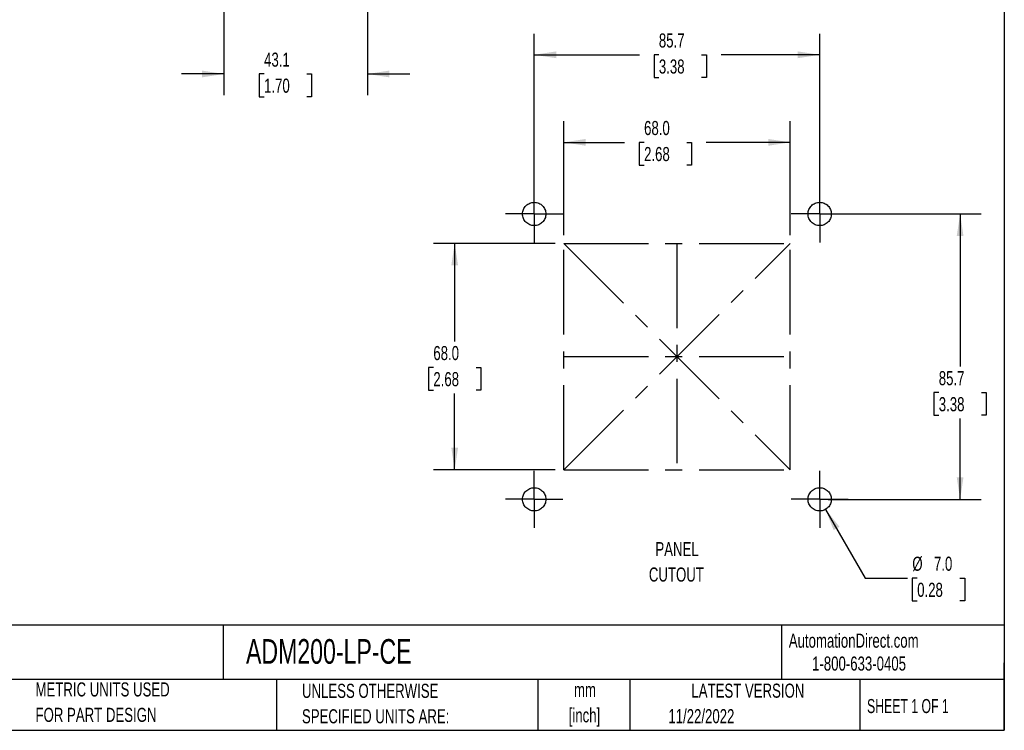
# Model space of a CAD drawing. Header units: millimetres. Extents: x 6 to 273, y 6 to 210.
# Tile 2 of 3: x 125 to 273, y 6 to 113. Entities that reach past the tile are written whole.
import ezdxf

# ---------------------------------------------------------------- set-up
doc = ezdxf.new("R2010")
doc.units = ezdxf.units.MM
doc.linetypes.add('CENTERX2', pattern=[20.32, 12.7, -2.54, 2.54, -2.54])
doc.layers.add('CENTER', color=40, linetype='CENTERX2')
doc.layers.add('DIMENSIONS', color=140, linetype='Continuous', lineweight=25)
doc.layers.add('TEXT', color=140, linetype='Continuous', lineweight=25)
doc.styles.add('SLDTEXTSTYLE0', font='TXT', dxfattribs={"width": 0.7})
doc.styles.add('SLDTEXTSTYLE1', font='TXT', dxfattribs={"width": 0.65})
doc.dimstyles.new('SLDDIMSTYLE0', dxfattribs={"dimtxt": 2.158008, "dimasz": 3.302, "dimexe": 0, "dimexo": 0.0625, "dimgap": 0.539502, "dimtad": 0, "dimtih": 1, "dimtoh": 1, "dimlfac": 2, "dimrnd": 1e-09, "dimzin": 4, "dimdsep": 46, "dimtxsty": 'SLDTEXTSTYLE0', "dimsah": 1, "dimcen": 0.09, "dimadec": 0, "dimazin": 1, "dimtfac": 1, "dimtofl": 0, "dimtmove": 0, "dimatfit": 3, "dimfxl": 0, "dimfrac": 2, "dimtolj": 1, "dimtzin": 12, "dimarcsym": 0})
doc.dimstyles.new('SLDDIMSTYLE1', dxfattribs={"dimtxt": 2.158008, "dimasz": 3.302, "dimexe": 0, "dimexo": 0.0625, "dimgap": 0.539502, "dimtad": 0, "dimtih": 1, "dimtoh": 1, "dimlfac": 2, "dimrnd": 1e-09, "dimzin": 12, "dimdsep": 46, "dimtxsty": 'SLDTEXTSTYLE0', "dimsah": 1, "dimcen": 0.09, "dimadec": 0, "dimazin": 3, "dimtfac": 1, "dimtofl": 0, "dimtmove": 0, "dimatfit": 3, "dimfxl": 0, "dimfrac": 2, "dimtolj": 1, "dimtzin": 12, "dimarcsym": 0})
doc.dimstyles.new('SLDDIMSTYLE2', dxfattribs={"dimtxt": 2.158008, "dimasz": 3.302, "dimexe": 0, "dimexo": 0.0625, "dimgap": 0.539502, "dimtad": 0, "dimtih": 1, "dimtoh": 1, "dimlfac": 2, "dimrnd": 1e-09, "dimzin": 4, "dimdsep": 46, "dimtxsty": 'SLDTEXTSTYLE0', "dimsah": 1, "dimcen": 0, "dimadec": 0, "dimazin": 1, "dimtfac": 1, "dimtofl": 0, "dimtmove": 0, "dimatfit": 3, "dimfxl": 0, "dimfrac": 2, "dimtolj": 1, "dimtzin": 12, "dimarcsym": 0})
doc.dimstyles.new('SLDDIMSTYLE4', dxfattribs={"dimtxt": 2.158008, "dimasz": 3.302, "dimexe": 0, "dimexo": 0.0625, "dimgap": 0.539502, "dimtad": 0, "dimtih": 1, "dimtoh": 1, "dimlfac": 2, "dimrnd": 1e-09, "dimzin": 12, "dimdsep": 46, "dimtxsty": 'SLDTEXTSTYLE0', "dimsah": 1, "dimcen": 0.09, "dimadec": 0, "dimazin": 3, "dimtfac": 1, "dimtmove": 0, "dimatfit": 0, "dimfxl": 0, "dimfrac": 2, "dimtolj": 1, "dimtzin": 12, "dimarcsym": 0})

# ---------------------------------------------------------------- blocks, each defined once
blk = doc.blocks.new('_D')
at = {"layer": 'DIMENSIONS'}
for p, q in [((205.64, 79.47), (187.36, 79.47)), ((190.53, 79.47), (190.53, 64.77)), ((187.33, 60.86), (186.6, 60.86)), ((186.6, 60.86), (186.6, 57.43)), ((193.74, 60.86), (194.46, 60.86)), ((194.46, 60.86), (194.46, 57.43)), ((186.6, 57.43), (187.33, 57.43)), ((190.53, 45.47), (190.53, 56.94)), ((194.46, 57.43), (193.74, 57.43)), ((205.64, 45.47), (187.36, 45.47))]:
    blk.add_line(p, q, dxfattribs=at)
for points in [[(190.53, 79.47), (190.03, 76.17), (191.04, 76.17)], [(190.53, 45.47), (191.04, 48.78), (190.03, 48.78)]]:
    blk.add_solid(points, dxfattribs=at)
at = {"layer": 'DIMENSIONS', "char_height": 2.117, "attachment_point": 1, "style": 'SLDTEXTSTYLE0'}
for s, insert in [('68.0', (187.33, 64.07)), ('2.68', (187.33, 60.15))]:
    blk.add_mtext(s, dxfattribs=dict(at, insert=insert))
blk = doc.blocks.new('_D_1')
at = {"layer": 'DIMENSIONS'}
for p, q in [((206.91, 80.74), (206.91, 97.84)), ((240.91, 80.74), (240.91, 97.84)), ((206.91, 94.66), (216.04, 94.66)), ((218.97, 94.66), (218.24, 94.66)), ((218.24, 94.66), (218.24, 91.23)), ((225.38, 94.66), (226.1, 94.66)), ((226.1, 94.66), (226.1, 91.23)), ((240.91, 94.66), (228.3, 94.66)), ((218.24, 91.23), (218.97, 91.23)), ((226.1, 91.23), (225.38, 91.23))]:
    blk.add_line(p, q, dxfattribs=at)
for points in [[(206.91, 94.66), (210.21, 94.15), (210.21, 95.17)], [(240.91, 94.66), (237.61, 95.17), (237.61, 94.15)]]:
    blk.add_solid(points, dxfattribs=at)
at = {"layer": 'DIMENSIONS', "char_height": 2.117, "attachment_point": 1, "style": 'SLDTEXTSTYLE0'}
for s, insert in [('68.0', (218.97, 97.87)), ('2.68', (218.97, 93.96))]:
    blk.add_mtext(s, dxfattribs=dict(at, insert=insert))
blk = doc.blocks.new('_D_2')
at = {"layer": 'DIMENSIONS'}
for p, q in [((202.48, 85.18), (202.48, 110.98)), ((245.34, 85.18), (245.34, 110.98)), ((202.48, 107.81), (218.27, 107.81)), ((221.19, 107.81), (220.47, 107.81)), ((220.47, 107.81), (220.47, 104.38)), ((227.61, 107.81), (228.33, 107.81)), ((228.33, 107.81), (228.33, 104.38)), ((245.34, 107.81), (230.53, 107.81)), ((220.47, 104.38), (221.19, 104.38)), ((228.33, 104.38), (227.61, 104.38))]:
    blk.add_line(p, q, dxfattribs=at)
for points in [[(202.48, 107.81), (205.78, 107.3), (205.78, 108.32)], [(245.34, 107.81), (242.04, 108.32), (242.04, 107.3)]]:
    blk.add_solid(points, dxfattribs=at)
at = {"layer": 'DIMENSIONS', "char_height": 2.117, "attachment_point": 1, "style": 'SLDTEXTSTYLE0'}
for s, insert in [('85.7', (221.19, 111.02)), ('3.38', (221.19, 107.11))]:
    blk.add_mtext(s, dxfattribs=dict(at, insert=insert))
blk = doc.blocks.new('_D_3')
at = {"layer": 'DIMENSIONS'}
for p, q in [((246.61, 83.91), (269.59, 83.91)), ((266.42, 83.91), (266.42, 61.01)), ((263.21, 57.09), (262.49, 57.09)), ((262.49, 57.09), (262.49, 53.66)), ((269.62, 57.09), (270.35, 57.09)), ((270.35, 57.09), (270.35, 53.66)), ((262.49, 53.66), (263.21, 53.66)), ((270.35, 53.66), (269.62, 53.66)), ((266.42, 41.04), (266.42, 53.18)), ((246.61, 41.04), (269.59, 41.04))]:
    blk.add_line(p, q, dxfattribs=at)
for points in [[(266.42, 83.91), (265.91, 80.6), (266.92, 80.6)], [(266.42, 41.04), (266.92, 44.35), (265.91, 44.35)]]:
    blk.add_solid(points, dxfattribs=at)
at = {"layer": 'DIMENSIONS', "char_height": 2.117, "attachment_point": 1, "style": 'SLDTEXTSTYLE0'}
for s, insert in [('85.7', (263.21, 60.3)), ('3.38', (263.21, 56.39))]:
    blk.add_mtext(s, dxfattribs=dict(at, insert=insert))
blk = doc.blocks.new('_D_4')
at = {"layer": 'DIMENSIONS'}
for p, q in [((246.21, 39.53), (252.17, 29.22)), ((252.17, 29.22), (258.52, 29.22)), ((259.97, 29.22), (259.24, 29.22)), ((259.24, 29.22), (259.24, 25.79)), ((266.38, 29.22), (267.1, 29.22)), ((267.1, 29.22), (267.1, 25.79)), ((259.24, 25.79), (259.97, 25.79)), ((267.1, 25.79), (266.38, 25.79))]:
    blk.add_line(p, q, dxfattribs=at)
blk.add_solid([(246.21, 39.53), (247.43, 36.41), (248.31, 36.92)], dxfattribs=at)
at = {"layer": 'DIMENSIONS', "char_height": 2.117, "attachment_point": 1, "style": 'SLDTEXTSTYLE0'}
for s, insert in [('%%c', (259.24, 32.43)), ('7.0', (262.49, 32.43)), ('0.28', (259.97, 28.51))]:
    blk.add_mtext(s, dxfattribs=dict(at, insert=insert))
blk = doc.blocks.new('SW_NOTE_0')
at = {"layer": 'TEXT', "color": 0, "char_height": 2.117, "attachment_point": 2, "style": 'SLDTEXTSTYLE0'}
for s, insert in [('PANEL', (4.4, 2.73)), ('CUTOUT', (4.3, -1.09))]:
    blk.add_mtext(s, dxfattribs=dict(at, insert=insert))
blk = doc.blocks.new('SW_NOTE_0_2')
at = {"layer": 'TEXT', "color": 0, "char_height": 2.117, "attachment_point": 2, "style": 'SLDTEXTSTYLE0'}
for s, insert in [('mm', (2.84, 2.73)), ('[inch]', (2.76, -1.09))]:
    blk.add_mtext(s, dxfattribs=dict(at, insert=insert))
blk = doc.blocks.new('SW_NOTE_0_3')
at = {"layer": 'TEXT', "color": 0, "char_height": 2.1167, "attachment_point": 1, "style": 'SLDTEXTSTYLE0'}
for s, insert in [('UNLESS OTHERWISE', (0, 2.73)), ('SPECIFIED UNITS ARE:', (0, -1.09))]:
    blk.add_mtext(s, dxfattribs=dict(at, insert=insert))
blk = doc.blocks.new('SW_NOTE_0_7')
at = {"layer": 'TEXT', "color": 0, "char_height": 2.1167, "attachment_point": 1, "style": 'SLDTEXTSTYLE0'}
for s, insert in [('METRIC UNITS USED', (0, 2.73)), ('FOR PART DESIGN', (0, -1.09))]:
    blk.add_mtext(s, dxfattribs=dict(at, insert=insert))
blk = doc.blocks.new('SW_CENTERMARKSYMBOL_0')
at = {"layer": 'CENTER', "color": 0}
for p, q in [((0, 2.54), (0, 4.29)), ((0, 0), (0, 2.54)), ((-2.54, 0), (-4.29, 0)), ((0, 0), (-2.54, 0)), ((0, 0), (0, -2.54)), ((0, 0), (2.54, 0)), ((2.54, 0), (4.29, 0)), ((0, -2.54), (0, -4.29))]:
    blk.add_line(p, q, dxfattribs=at)
blk = doc.blocks.new('SW_CENTERMARKSYMBOL_1')
at = {"layer": 'CENTER', "color": 0}
for p, q in [((0, 2.54), (0, 4.29)), ((0, 0), (0, 2.54)), ((-2.54, 0), (-4.29, 0)), ((0, 0), (-2.54, 0)), ((0, 0), (0, -2.54)), ((0, 0), (2.54, 0)), ((2.54, 0), (4.29, 0)), ((0, -2.54), (0, -4.29))]:
    blk.add_line(p, q, dxfattribs=at)
blk = doc.blocks.new('SW_CENTERMARKSYMBOL_2')
at = {"layer": 'CENTER', "color": 0}
for p, q in [((0, 2.54), (0, 4.29)), ((0, 0), (0, 2.54)), ((-2.54, 0), (-4.29, 0)), ((0, 0), (-2.54, 0)), ((0, 0), (0, -2.54)), ((0, 0), (2.54, 0)), ((2.54, 0), (4.29, 0)), ((0, -2.54), (0, -4.29))]:
    blk.add_line(p, q, dxfattribs=at)
blk = doc.blocks.new('SW_CENTERMARKSYMBOL_3')
at = {"layer": 'CENTER', "color": 0}
for p, q in [((0, 2.54), (0, 4.29)), ((0, 0), (0, 2.54)), ((-2.54, 0), (-4.29, 0)), ((0, 0), (-2.54, 0)), ((0, 0), (0, -2.54)), ((0, 0), (2.54, 0)), ((2.54, 0), (4.29, 0)), ((0, -2.54), (0, -4.29))]:
    blk.add_line(p, q, dxfattribs=at)
blk = doc.blocks.new('_D_11')
at = {"layer": 'DIMENSIONS'}
for p, q in [((177.44, 128.08), (177.44, 101.75)), ((155.89, 116.42), (155.89, 101.75)), ((155.89, 104.93), (149.54, 104.93)), ((161.92, 104.93), (161.2, 104.93)), ((161.2, 104.93), (161.2, 101.5)), ((168.34, 104.93), (169.06, 104.93)), ((169.06, 104.93), (169.06, 101.5)), ((177.44, 104.93), (183.79, 104.93)), ((161.2, 101.5), (161.92, 101.5)), ((169.06, 101.5), (168.34, 101.5))]:
    blk.add_line(p, q, dxfattribs=at)
for points in [[(155.89, 104.93), (152.59, 105.44), (152.59, 104.42)], [(177.44, 104.93), (180.74, 104.42), (180.74, 105.44)]]:
    blk.add_solid(points, dxfattribs=at)
at = {"layer": 'DIMENSIONS', "char_height": 2.117, "attachment_point": 1, "style": 'SLDTEXTSTYLE0'}
for s, insert in [('43.1', (161.92, 108.14)), ('1.70', (161.92, 104.23))]:
    blk.add_mtext(s, dxfattribs=dict(at, insert=insert))

msp = doc.modelspace()

# ---------------------------------------------------------------- linework, layer by layer
at = {"layer": 'CENTER', "linetype": 'CENTERX2'}
for p, q in [((206.9079, 45.4746), (206.9079, 79.4746)), ((206.9079, 79.4746), (240.9079, 79.4746)), ((240.9079, 45.4746), (240.9079, 79.4746)), ((206.9079, 45.4746), (240.9079, 45.4746))]:
    msp.add_line(p, q, dxfattribs=at)
at = {"layer": 'CENTER'}
for p, q in [((206.9079, 45.4746), (240.9079, 79.4746)), ((206.9079, 79.4746), (240.9079, 45.4746)), ((223.9079, 79.4746), (223.9079, 45.4746)), ((206.9079, 62.4746), (240.9079, 62.4746))]:
    msp.add_line(p, q, dxfattribs=at)
at = {"layer": 'CENTER', "linetype": 'CENTERX2'}
for centre in [(202.4767, 83.9058), (245.3392, 83.9058), (202.4767, 41.0433), (245.3392, 41.0433)]:
    msp.add_circle(centre, 1.75, dxfattribs=at)
at = {"layer": 'TEXT'}
for p, q in [((273.05, 209.55), (273.05, 6.35)), ((273.05, 22.1261), (6.35, 22.1261)), ((155.7589, 22.1261), (155.7589, 13.97)), ((239.5754, 22.1261), (239.5754, 13.97)), ((273.05, 6.35), (273.05, 16.51)), ((273.05, 13.97), (6.35, 13.97)), ((163.7802, 13.97), (163.7802, 6.35)), ((203.0243, 13.97), (203.0243, 6.35)), ((216.8121, 13.97), (216.8121, 6.35)), ((251.3487, 13.97), (251.3487, 6.35)), ((6.35, 6.35), (273.05, 6.35))]:
    msp.add_line(p, q, dxfattribs=at)

# ---------------------------------------------------------------- block references
at = {"layer": 'CENTER'}
for name, p in [('SW_CENTERMARKSYMBOL_0', (202.4767, 83.9058)), ('SW_CENTERMARKSYMBOL_3', (245.3392, 83.9058)), ('SW_CENTERMARKSYMBOL_1', (202.4767, 41.0433)), ('SW_CENTERMARKSYMBOL_2', (245.3392, 41.0433))]:
    msp.add_blockref(name, p, dxfattribs=at)
at = {"layer": 'TEXT'}
for name, p in [('SW_NOTE_0', (219.516, 31.8958)), ('SW_NOTE_0_7', (127.6043, 10.8221)), ('SW_NOTE_0_3', (167.6079, 10.6064)), ('SW_NOTE_0_2', (207.2546, 10.7563))]:
    msp.add_blockref(name, p, dxfattribs=at)

# ---------------------------------------------------------------- texts
for s, insert, char_height, attachment_point, style in [('AutomationDirect.com', (240.695, 20.8765), 2.116667, 1, 'SLDTEXTSTYLE0'), ('TRUMETER ADM200 MULTI-FUNCTION PANEL METER', (7.9657, 20.0505), 3.704167, 1, 'SLDTEXTSTYLE0'), ('ADM200-LP-CE', (159.2077, 20.0505), 3.704167, 1, 'SLDTEXTSTYLE0'), ('1-800-633-0405', (244.1916, 17.437), 2.116667, 1, 'SLDTEXTSTYLE0'), ('LATEST VERSION', (234.5521, 13.364), 2.116667, 2, 'SLDTEXTSTYLE0'), ('SHEET 1 OF 1', (252.4413, 11.0515), 2.116667, 1, 'SLDTEXTSTYLE1'), ('11/22/2022', (222.6128, 9.5315), 2.11667, 1, 'SLDTEXTSTYLE0')]:
    msp.add_mtext(s, dxfattribs=dict(at, insert=insert, char_height=char_height, attachment_point=attachment_point, style=style))

# ---------------------------------------------------------------- dimensions: what is measured, and where the dimension line sits
at = {"layer": 'DIMENSIONS'}
for base, p1, p2, dimstyle, picture, middle in [((177.438, 104.9278), (155.888, 117.6857), (177.438, 129.3459), 'SLDDIMSTYLE4', '_D_11', (165.1307, 104.9278)), ((245.3391876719, 107.8086873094), (202.4766876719, 83.9058286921), (245.3391876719, 83.9058286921), 'SLDDIMSTYLE1', '_D_2', (224.3987721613, 107.8086873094)), ((240.9079, 94.662), (206.9079, 79.4746), (240.9079, 79.4746), 'SLDDIMSTYLE0', '_D_1', (222.1732, 94.662))]:
    dim = msp.add_linear_dim(base=base, p1=p1, p2=p2, dimstyle=dimstyle, dxfattribs=at)
    dim.commit()
    dim.dimension.update_dxf_attribs({"geometry": picture, "text_midpoint": middle, "dimtype": 160})
for base, p1, p2, dimstyle, picture, middle in [((266.4168588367, 41.0433286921), (245.3391876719, 83.9058286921), (245.3391876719, 41.0433286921), 'SLDDIMSTYLE1', '_D_3', (266.4168588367, 57.0931632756)), ((190.534, 79.4746), (206.9079, 45.4746), (206.9079, 79.4746), 'SLDDIMSTYLE0', '_D', (190.534, 60.8555))]:
    dim = msp.add_linear_dim(base=base, p1=p1, p2=p2, angle=90, dimstyle=dimstyle, dxfattribs=at)
    dim.commit()
    dim.dimension.update_dxf_attribs({"geometry": picture, "text_midpoint": middle, "dimtype": 160})
dim = msp.add_diameter_dim_2p(p1=(244.4642, 42.5589), p2=(246.2142, 39.5278), dimstyle='SLDDIMSTYLE2', dxfattribs=at)
dim.commit()
dim.dimension.update_dxf_attribs({"geometry": '_D_4', "text_midpoint": (263.174, 29.215), "dimtype": 163})

doc.saveas('drawing.dxf')
